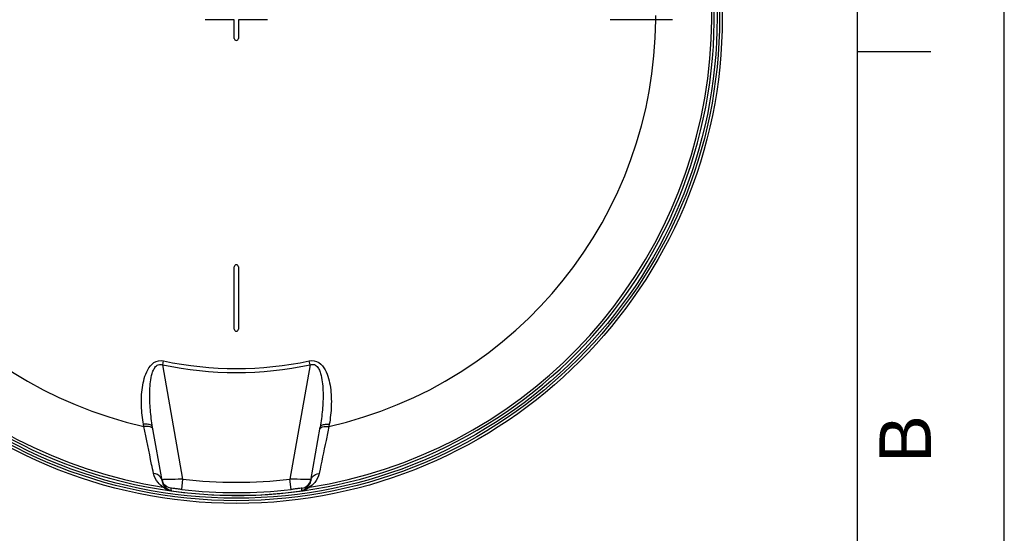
# Model space of a CAD drawing. Header units: millimetres. Extents: x 0 to 297, y 0 to 210.
# Tile 18 of 25: x 230 to 297, y 125 to 160. Entities that reach past the tile are written whole.
import ezdxf

# ---------------------------------------------------------------- set-up
doc = ezdxf.new("R2010")
doc.units = ezdxf.units.MM
doc.header["$LTSCALE"] = 16.335
doc.layers.get('0').update_dxf_attribs({"linetype": 'CONTINUOUS'})
doc.layers.add('08_SURFACES', color=7, linetype='CONTINUOUS')
doc.styles.add('TEXTSTYLE_2', font='arial.ttf')

# ---------------------------------------------------------------- blocks, each defined once
blk = doc.blocks.new('MARGEA4_BL0', base_point=(148.514, 105.014))
at = {"color": 7, "linetype": 'Continuous'}
for p, q in [((297.014, 0.014), (297.014, 210.014)), ((297.014, 0.014), (297.014, 210.014)), ((287.014, 10.014), (287.014, 200.014)), ((292.014, 157.514), (287.014, 157.514))]:
    blk.add_line(p, q, dxfattribs=at)
at = {"color": 7, "linetype": 'Continuous', "style": 'TEXTSTYLE_2', "oblique": 0.00002}
blk.add_text('B', height=3.5, rotation=90, dxfattribs=at).set_placement((292.014, 129.514))

msp = doc.modelspace()

# ---------------------------------------------------------------- linework, layer by layer
at = {"color": 7, "linetype": 'Continuous'}
for p, q in [((297, 0), (297, 210)), ((297.014, 0.014), (297.014, 200.014)), ((239.675, 128.312), (239.033, 131.953)), ((249.794, 128.312), (250.436, 131.953)), ((249.794, 128.312), (249.792, 128.299)), ((240.261, 127.621), (240.296, 127.616))]:
    msp.add_line(p, q, dxfattribs=at)
at = {"color": 9, "linetype": 'Continuous'}
for p, q in [((239.72, 136.199), (239.777, 136.465)), ((241.093, 128.414), (239.72, 136.199)), ((249.749, 136.199), (248.376, 128.414)), ((249.749, 136.199), (249.692, 136.465)), ((238.435, 131.998), (238.409, 132.146)), ((251.061, 132.146), (251.035, 131.998)), ((239.664, 128.373), (239.664, 128.372)), ((239.812, 128.38), (239.803, 128.38)), ((241.012, 127.712), (241.093, 128.414)), ((248.458, 127.712), (248.376, 128.414)), ((249.666, 128.38), (249.657, 128.38)), ((240.263, 127.795), (240.271, 127.751)), ((240.269, 127.762), (240.271, 127.751)), ((240.271, 127.751), (240.294, 127.627)), ((240.294, 127.627), (240.296, 127.616)), ((240.294, 127.627), (240.296, 127.616)), ((240.296, 127.616), (240.296, 127.616)), ((249.173, 127.616), (249.191, 127.71)), ((249.173, 127.616), (249.173, 127.616)), ((249.191, 127.71), (249.198, 127.751)), ((249.191, 127.71), (249.198, 127.751)), ((249.198, 127.751), (249.206, 127.795)), ((249.198, 127.751), (249.2, 127.762)), ((249.2, 127.762), (249.206, 127.795))]:
    msp.add_line(p, q, dxfattribs=at)
at = {"color": 7, "linetype": 'Continuous'}
for radius in [33.08, 32.727]:
    msp.add_circle((244.735, 159.84), radius, dxfattribs=at)
at = {"color": 9, "linetype": 'Continuous'}
msp.add_circle((244.735, 159.84), 32.893, dxfattribs=at)
at = {"color": 7, "linetype": 'Continuous'}
for centre, radius, start, end in [((244.735, 159.84), 32.529, 262.15697, 262.09551), ((240.35, 128.493), 0.696, 190.01286, 195.05423), ((240.37, 128.499), 0.717, 195.07024, 205.97113), ((240.367, 128.498), 0.714, 205.96511, 210.02878)]:
    msp.add_arc(centre, radius, start, end, dxfattribs=at)
at = {"color": 9, "linetype": 'Continuous'}
for centre, radius, start, end in [((244.735, 159.84), 32.356, 113.58727, 261.13404), ((244.735, 159.84), 32.356, 278.86596, 66.41273), ((244.735, 159.84), 24.167, 258.02551, 281.97449), ((244.735, 159.84), 23.895, 258.02552, 281.97449), ((239.149, 128.219), 0.534, 10.04016, 19.29884), ((240.47, 128.452), 0.807, 190.00013, 191.32724), ((240.478, 128.454), 0.816, 191.34355, 199.58361), ((240.484, 128.456), 0.822, 199.57812, 201.00932), ((240.361, 128.494), 0.707, 210.03209, 211.54535), ((240.766, 99.373), 29.023, 91.57152, 91.88463), ((244.735, 159.84), 31.636, 263.39023, 276.60977), ((248.905, 105.735), 22.658, 88.09732, 88.29617), ((249.282, 117.061), 11.326, 87.87385, 88.05714), ((249.49, 122.595), 5.788, 87.45271, 87.89584), ((248.996, 128.453), 0.81, 346.18156, 349.03189), ((249.12, 128.493), 0.696, 344.94576, 349.98714), ((250.32, 128.219), 0.534, 160.70114, 169.95985), ((240.555, 128.317), 0.769, 224.86479, 227.5823), ((244.735, 159.84), 32.528, 262.15693, 277.84307), ((244.735, 159.84), 32.343, 263.39023, 276.60977), ((248.973, 129.074), 1.472, 277.83419, 277.96976), ((248.912, 128.318), 0.771, 312.61073, 315.13254)]:
    msp.add_arc(centre, radius, start, end, dxfattribs=at)
for points, knots in [([(238.409, 132.146), (238.336, 132.558), (238.245, 133.394), (238.283, 134.447), (238.448, 135.276), (238.672, 135.873), (239.073, 136.421), (239.56, 136.511), (239.777, 136.465)], [0, 0, 0, 0, 0.246511, 0.49364, 0.617804, 0.742618, 0.869098, 1, 1, 1, 1]), ([(239.033, 131.953), (238.965, 132.341), (238.86, 133.122), (238.816, 134.108), (238.859, 134.895), (238.933, 135.382), (239.047, 135.761), (239.175, 136.026), (239.403, 136.251), (239.627, 136.235), (239.72, 136.199)], [0, 0, 0, 0, 0.24961, 0.499267, 0.624122, 0.748871, 0.811251, 0.873638, 0.936138, 1, 1, 1, 1]), ([(249.692, 136.465), (249.91, 136.511), (250.396, 136.421), (250.797, 135.873), (251.022, 135.276), (251.186, 134.447), (251.224, 133.394), (251.133, 132.558), (251.061, 132.146)], [0, 0, 0, 0, 0.130887, 0.257393, 0.38221, 0.506372, 0.753496, 1, 1, 1, 1]), ([(249.749, 136.199), (249.843, 136.235), (250.067, 136.251), (250.294, 136.026), (250.422, 135.761), (250.536, 135.382), (250.61, 134.894), (250.653, 134.108), (250.609, 133.122), (250.505, 132.341), (250.436, 131.953)], [0, 0, 0, 0, 0.063812, 0.126362, 0.188762, 0.251144, 0.375892, 0.500745, 0.750396, 1, 1, 1, 1]), ([(239.033, 131.953), (239.026, 131.99), (238.948, 132.093), (238.714, 132.155), (238.52, 132.157), (238.409, 132.146)], [0, 0, 0, 0, 0.161009, 0.514231, 1, 1, 1, 1]), ([(250.436, 131.953), (250.443, 131.99), (250.521, 132.093), (250.755, 132.155), (250.949, 132.157), (251.061, 132.146)], [0, 0, 0, 0, 0.161009, 0.514231, 1, 1, 1, 1]), ([(238.962, 131.925), (238.931, 131.944), (238.763, 132.011), (238.577, 132.012), (238.435, 131.998)], [0, 0, 0, 0, 0.199818, 1, 1, 1, 1]), ([(239.09, 128.804), (239.049, 129.01), (238.832, 130.075), (238.613, 131.14), (238.435, 131.998)], [0, 0, 0, 0, 0.193487, 1, 1, 1, 1]), ([(251.035, 131.998), (250.968, 131.68), (250.748, 130.615), (250.53, 129.551), (250.379, 128.804)], [0, 0, 0, 0, 0.299318, 1, 1, 1, 1]), ([(250.507, 131.925), (250.538, 131.944), (250.706, 132.011), (250.892, 132.012), (251.035, 131.998)], [0, 0, 0, 0, 0.199818, 1, 1, 1, 1]), ([(239.748, 127.87), (239.625, 127.964), (239.317, 128.205), (239.137, 128.575), (239.09, 128.804)], [0, 0, 0, 0, 0.397742, 1, 1, 1, 1]), ([(250.379, 128.804), (250.332, 128.575), (250.152, 128.205), (249.844, 127.964), (249.721, 127.87)], [0, 0, 0, 0, 0.602373, 1, 1, 1, 1]), ([(239.67, 128.374), (239.669, 128.373), (239.667, 128.373), (239.665, 128.373), (239.664, 128.373)], [0, 0, 0, 0, 0.678194, 1, 1, 1, 1]), ([(239.714, 128.376), (239.705, 128.376), (239.69, 128.375), (239.676, 128.374), (239.67, 128.374)], [0, 0, 0, 0, 0.621085, 1, 1, 1, 1]), ([(239.803, 128.38), (239.787, 128.379), (239.757, 128.378), (239.727, 128.377), (239.714, 128.376)], [0, 0, 0, 0, 0.560276, 1, 1, 1, 1]), ([(240.01, 127.774), (239.993, 127.791), (239.866, 127.892), (239.767, 128.032), (239.717, 128.161)], [0, 0, 0, 0, 0.146897, 1, 1, 1, 1]), ([(241.093, 128.414), (240.987, 128.411), (240.612, 128.402), (240.238, 128.392), (239.97, 128.385)], [0, 0, 0, 0, 0.284404, 1, 1, 1, 1]), ([(249.579, 128.383), (249.502, 128.385), (249.101, 128.396), (248.7, 128.405), (248.376, 128.414)], [0, 0, 0, 0, 0.19083, 1, 1, 1, 1]), ([(249.783, 128.259), (249.754, 128.141), (249.665, 127.954), (249.512, 127.828), (249.459, 127.774)], [0, 0, 0, 0, 0.616482, 1, 1, 1, 1]), ([(249.805, 128.372), (249.806, 128.377), (249.773, 128.37), (249.762, 128.376), (249.747, 128.377)], [0, 0, 0, 0, 0.25064, 1, 1, 1, 1]), ([(240.2, 127.633), (240.134, 127.65), (239.971, 127.709), (239.827, 127.805), (239.748, 127.87)], [0, 0, 0, 0, 0.399904, 1, 1, 1, 1]), ([(240.296, 127.616), (240.275, 127.619), (240.229, 127.63), (240.186, 127.647), (240.164, 127.659)], [0, 0, 0, 0, 0.464959, 1, 1, 1, 1]), ([(240.261, 127.62), (240.249, 127.623), (240.229, 127.626), (240.209, 127.631), (240.2, 127.633)], [0, 0, 0, 0, 0.573206, 1, 1, 1, 1]), ([(241.012, 127.712), (240.919, 127.723), (240.752, 127.738), (240.498, 127.784), (240.391, 127.762), (240.26, 127.815), (240.263, 127.795)], [0, 0, 0, 0, 0.372921, 0.696586, 0.920371, 1, 1, 1, 1]), ([(249.206, 127.795), (249.21, 127.815), (249.078, 127.762), (248.971, 127.784), (248.718, 127.738), (248.55, 127.723), (248.458, 127.712)], [0, 0, 0, 0, 0.079736, 0.303788, 0.627303, 1, 1, 1, 1]), ([(249.434, 127.751), (249.423, 127.741), (249.35, 127.677), (249.258, 127.628), (249.177, 127.616)], [0, 0, 0, 0, 0.155406, 1, 1, 1, 1]), ([(249.721, 127.87), (249.698, 127.851), (249.548, 127.734), (249.367, 127.649), (249.208, 127.62)], [0, 0, 0, 0, 0.15669, 1, 1, 1, 1])]:
    msp.add_open_spline(points, degree=3, knots=knots, dxfattribs=at)
for points in [[(239.059, 131.804), (239.05, 131.855), (239.007, 131.899), (238.962, 131.925)], [(250.41, 131.804), (250.419, 131.855), (250.463, 131.899), (250.507, 131.925)], [(239.571, 128.548), (239.462, 128.693), (239.271, 128.786), (239.09, 128.804)], [(249.898, 128.548), (250.008, 128.693), (250.198, 128.786), (250.379, 128.804)], [(239.653, 128.395), (239.634, 128.45), (239.606, 128.502), (239.571, 128.548)], [(240.263, 127.795), (240.064, 127.823), (239.864, 127.953), (239.759, 128.124)], [(249.206, 127.795), (249.464, 127.831), (249.724, 128.061), (249.792, 128.313)], [(249.816, 128.395), (249.835, 128.45), (249.863, 128.502), (249.898, 128.548)], [(240.01, 127.774), (239.935, 127.821), (239.84, 127.868), (239.754, 127.846)], [(240.164, 127.659), (240.118, 127.682), (240.075, 127.714), (240.037, 127.749)], [(249.459, 127.774), (249.534, 127.821), (249.629, 127.868), (249.715, 127.846)]]:
    msp.add_open_spline(points, degree=3, dxfattribs=at)
at = {"layer": '08_SURFACES', "color": 7, "linetype": 'Continuous'}
for p, q in [((244.593, 159.699), (242.613, 159.699)), ((244.593, 158.426), (244.593, 159.699)), ((246.856, 159.699), (244.876, 159.699)), ((244.876, 159.699), (244.876, 158.426)), ((274.435, 159.699), (270.192, 159.699)), ((244.593, 138.626), (244.593, 142.869)), ((244.876, 142.869), (244.876, 138.626))]:
    msp.add_line(p, q, dxfattribs=at)
at = {"layer": '08_SURFACES', "color": 9, "linetype": 'Continuous'}
for radius, start, end in [(28.546, 180.28387, 257.24988), (28.546, 282.75012, 359.71613), (28.559, 359.71626, 0.28374)]:
    msp.add_arc((244.735, 159.84), radius, start, end, dxfattribs=at)
at = {"layer": '08_SURFACES', "color": 7, "linetype": 'Continuous'}
for centre, start, end in [((244.735, 158.426), 180, 360), ((244.735, 142.869), 0, 180), ((244.735, 138.626), 180, 360)]:
    msp.add_arc(centre, 0.141, start, end, dxfattribs=at)

# ---------------------------------------------------------------- block references
at = {"color": 7, "linetype": 'Continuous'}
msp.add_blockref('MARGEA4_BL0', (148.514, 105.014), dxfattribs=at)

doc.saveas('drawing.dxf')
